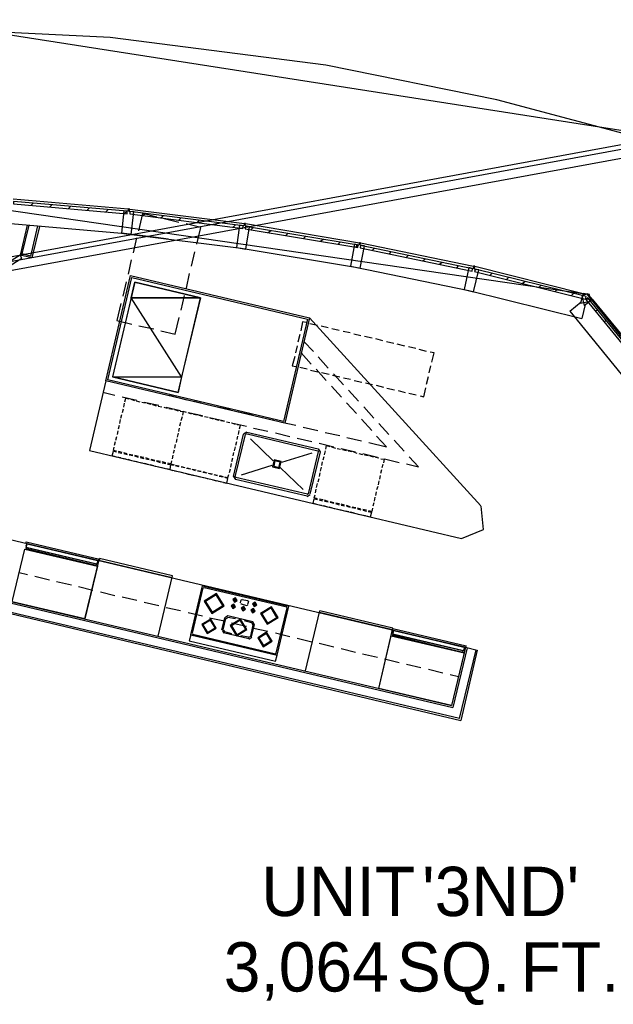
# Model space of a CAD drawing. Header units: feet. Extents: x -79 to 198, y -22 to 181.
# Tile 161 of 164: x 97 to 117, y 127 to 160. Entities that reach past the tile are written whole.
import ezdxf
from ezdxf.enums import TextEntityAlignment as Align

# ---------------------------------------------------------------- set-up
doc = ezdxf.new("R2010")
doc.units = ezdxf.units.FT
for name, color, linetype in [('A-AREA-UNIDAD', 30, 'CONTINUOUS'), ('A-LINEA', 7, 'CONTINUOUS'), ('A-MURO-CONCRETO', 8, 'CONTINUOUS'), ('A-TEXTO-PDF', 3, 'CONTINUOUS')]:
    doc.layers.add(name, color=color, linetype=linetype)

msp = doc.modelspace()

# ---------------------------------------------------------------- linework, layer by layer
at = {"layer": 'A-AREA-UNIDAD'}
msp.add_lwpolyline([(120.48, 155.4133), (112.672, 157.4933), (106.96, 158.6489), (99.76, 159.5733), (93.152, 159.8933)], dxfattribs=at)
at = {"layer": 'A-LINEA'}
for p, q in [((118.3646, 156.2317), (93.1212, 160.1706)), ((118.2654, 156.262), (36.6895, 141.2395)), ((118.2654, 156.262), (36.6895, 141.2395)), ((118.2654, 156.262), (36.6895, 141.2395)), ((118.2188, 156.0962), (36.7876, 141.1026)), ((118.1216, 155.7773), (36.9919, 140.8393)), ((115.6966, 150.9919), (92.1104, 154.4178)), ((96.52, 154.1911), (100.36, 153.8578)), ((97.1067, 153.9644), (97.1867, 154.0444)), ((97.7333, 153.9111), (97.8133, 153.9911)), ((98.36, 153.8578), (98.44, 153.9378)), ((98.9867, 153.8044), (99.0667, 153.8844)), ((100.4133, 153.8444), (104.24, 153.3644)), ((99.6133, 153.7511), (99.6933, 153.8311)), ((100.24, 153.6978), (100.32, 153.7778)), ((100.8533, 153.6311), (100.9333, 153.6978)), ((101.4533, 153.5511), (101.5333, 153.6178)), ((102.0533, 153.4044), (101.56, 153.5244)), ((102.0533, 153.4711), (102.1333, 153.5511)), ((96.44, 153.3644), (100.1333, 153.0444)), ((96.9867, 153.3111), (96.76, 152.3111)), ((97.04, 153.3111), (96.8133, 152.3511)), ((97.1067, 152.2711), (97.3467, 153.2844)), ((97.4, 153.2711), (97.1467, 152.2178)), ((102.7867, 153.2311), (102.2933, 153.3511)), ((102.6533, 152.6711), (102.7867, 153.2311)), ((102.6667, 153.3911), (102.7333, 153.4711)), ((103.2667, 153.3244), (103.3467, 153.3911)), ((103.8667, 153.2444), (103.9467, 153.3244)), ((104.28, 153.3644), (108.08, 152.7244)), ((104.4667, 153.1644), (104.5333, 153.2311)), ((101.2933, 152.8978), (100.1333, 153.0444)), ((100.2133, 153.0311), (100.2933, 153.0178)), ((100.2933, 153.0178), (104.1333, 152.5378)), ((100.64, 152.8844), (100.5333, 152.3911)), ((101.6933, 152.8444), (101.2933, 152.8978)), ((105.04, 153.0711), (105.12, 153.1378)), ((105.6267, 152.9644), (105.7067, 153.0444)), ((106.2133, 152.8711), (106.28, 152.9378)), ((104.1333, 152.5378), (107.9467, 151.9111)), ((106.7867, 152.7778), (106.8667, 152.8444)), ((107.3733, 152.6711), (107.4533, 152.7511)), ((107.96, 152.5778), (108.0267, 152.6578)), ((108.12, 152.7244), (111.8933, 151.9378)), ((108.52, 152.4711), (108.5867, 152.5378)), ((97.1467, 152.2178), (96.76, 152.3111)), ((97.1067, 152.2711), (96.8133, 152.3511)), ((102.48, 151.9378), (102.5867, 152.4178)), ((109.08, 152.3511), (109.1467, 152.4178)), ((109.64, 152.2311), (109.72, 152.3111)), ((100.4667, 152.1511), (100.36, 151.6711)), ((107.9467, 151.9111), (111.7333, 151.1244)), ((110.2, 152.1244), (110.28, 152.1911)), ((110.76, 152.0044), (110.84, 152.0711)), ((111.3333, 151.8844), (111.4, 151.9644)), ((111.9333, 151.9378), (115.5467, 151.0311)), ((102.3067, 151.2044), (102.4133, 151.6978)), ((111.9333, 151.8044), (111.9733, 151.8444)), ((112.44, 151.6311), (112.5067, 151.6978)), ((112.9867, 151.4978), (113.0533, 151.5644)), ((100.2933, 151.4178), (100.1867, 150.9378)), ((113.52, 151.3644), (113.6, 151.4311)), ((114.0667, 151.2311), (114.1333, 151.2978)), ((102.1333, 150.4711), (102.24, 150.9644)), ((111.7333, 151.1244), (115.5067, 150.1911)), ((114.6133, 151.0978), (114.68, 151.1644)), ((115.16, 150.9644), (115.2267, 151.0311)), ((119.6383, 146.086), (115.6986, 150.9931)), ((115.1067, 150.4444), (115.48, 150.7511)), ((115.6133, 150.6578), (115.5067, 150.1911)), ((115.6667, 150.8044), (115.72, 150.8711)), ((115.8533, 150.8444), (118.24, 147.9244)), ((115.1067, 150.4444), (117.5867, 147.3911)), ((115.96, 150.4444), (116.0267, 150.4978)), ((100.72, 149.9511), (101.2133, 149.8444)), ((106.4133, 150.2178), (112.1333, 143.9378)), ((106.68, 149.9644), (106.4267, 150.0178)), ((107.04, 149.8844), (106.8, 149.9378)), ((116.2667, 150.0711), (116.32, 150.1378)), ((106.0933, 149.6578), (106.0267, 149.4044)), ((107.4, 149.7911), (107.16, 149.8444)), ((107.7733, 149.7111), (107.5333, 149.7644)), ((108.1333, 149.6178), (107.8933, 149.6711)), ((108.5067, 149.5378), (108.2533, 149.5911)), ((106, 149.2844), (105.9467, 149.0444)), ((106.2267, 149.4311), (106.5467, 149.0978)), ((108.8667, 149.4444), (108.6267, 149.5111)), ((109.2267, 149.3644), (108.9867, 149.4178)), ((109.6, 149.2711), (109.3467, 149.3378)), ((109.96, 149.1911), (109.72, 149.2444)), ((106.1333, 149.0444), (106.4667, 148.6711)), ((106.7067, 148.9111), (107.04, 148.5378)), ((110.32, 149.0978), (110.08, 149.1644)), ((110.5733, 149.0444), (110.44, 149.0711)), ((110.4933, 148.7378), (110.5733, 149.0444)), ((110.4133, 148.3778), (110.4667, 148.6178)), ((106.0933, 148.5644), (106.3333, 148.5111)), ((106.4533, 148.4711), (106.6933, 148.4178)), ((106.64, 148.4978), (106.9733, 148.1244)), ((106.8133, 148.3911), (107.0667, 148.3378)), ((107.1867, 148.2978), (107.4267, 148.2444)), ((107.2133, 148.3511), (107.5467, 147.9778)), ((110.32, 148.0044), (110.3867, 148.2578)), ((99.6133, 148.1111), (99.0667, 145.7911)), ((107.1467, 147.9378), (107.48, 147.5644)), ((107.5467, 148.2178), (107.7867, 148.1644)), ((107.9067, 148.1244), (108.16, 148.0711)), ((108.28, 148.0444), (108.52, 147.9911)), ((108.64, 147.9644), (108.88, 147.8978)), ((99.52, 147.7378), (99.92, 147.6311)), ((101.72, 147.6311), (102.32, 147.4844)), ((107.72, 147.8044), (108.0533, 147.4311)), ((109, 147.8711), (109.2533, 147.8178)), ((109.3733, 147.7911), (109.6133, 147.7244)), ((109.7333, 147.6978), (109.9733, 147.6444)), ((100.16, 147.5778), (100.6533, 147.4711)), ((100.2133, 147.2311), (100.24, 147.3644)), ((100.2533, 147.4178), (100.28, 147.5378)), ((100.28, 147.5378), (100.3867, 147.5111)), ((100.4533, 147.4978), (100.5733, 147.4578)), ((100.6267, 147.4444), (100.7467, 147.4178)), ((100.8133, 147.4044), (100.9333, 147.3778)), ((100.8933, 147.4044), (101.3867, 147.2978)), ((101, 147.3644), (101.12, 147.3378)), ((101.1733, 147.3244), (101.2933, 147.2844)), ((101.36, 147.2711), (101.48, 147.2444)), ((102.56, 147.4311), (103.04, 147.3111)), ((107.6533, 147.3778), (107.9867, 147.0178)), ((100.12, 146.8711), (100.1467, 146.9911)), ((100.1733, 147.0578), (100.2, 147.1778)), ((101.5467, 147.2311), (101.6667, 147.2044)), ((101.6267, 147.2311), (102.1067, 147.1244)), ((101.72, 147.1911), (101.84, 147.1644)), ((101.9067, 147.1511), (102.0267, 147.1111)), ((102.36, 147.0578), (102.84, 146.9511)), ((102.48, 147.0044), (102.36, 147.0444)), ((102.6667, 146.9644), (102.5467, 146.9911)), ((102.8533, 146.9244), (102.7333, 146.9511)), ((103.2933, 147.2578), (103.7733, 147.1511)), ((104.0133, 147.0844), (104.5067, 146.9778)), ((108.2267, 147.2444), (108.56, 146.8711)), ((100.04, 146.5111), (100.0667, 146.6311)), ((100.08, 146.6844), (100.1067, 146.8178)), ((102.1067, 146.7244), (102.08, 146.6044)), ((102.1067, 146.7244), (102.08, 146.6044)), ((102.16, 146.9111), (102.12, 146.7778)), ((102.16, 146.9111), (102.12, 146.7778)), ((103.0267, 146.8844), (102.9067, 146.9111)), ((103.08, 146.8844), (103.5733, 146.7778)), ((103.2133, 146.8311), (103.0933, 146.8711)), ((103.4, 146.7911), (103.28, 146.8178)), ((103.5733, 146.7511), (103.4533, 146.7778)), ((103.76, 146.7111), (103.64, 146.7378)), ((103.8133, 146.7111), (104.3067, 146.6044)), ((103.9467, 146.6578), (103.8267, 146.6978)), ((104.1067, 146.6311), (104, 146.6444)), ((104.08, 146.5111), (104.1067, 146.6311)), ((104.7467, 146.9111), (105.2267, 146.8044)), ((105.48, 146.7378), (105.96, 146.6311)), ((108.1467, 146.8311), (108.4933, 146.4578)), ((108.7333, 146.6844), (109.0667, 146.3244)), ((100, 146.3244), (100.0267, 146.4444)), ((102.0267, 146.3644), (102, 146.2311)), ((102.0267, 146.3644), (102, 146.2311)), ((102.0667, 146.5378), (102.04, 146.4178)), ((102.0667, 146.5378), (102.04, 146.4178)), ((103.88, 144.9244), (104.2133, 146.3378)), ((103.9333, 144.9111), (104.28, 146.3244)), ((104.04, 146.3244), (104.0667, 146.4578)), ((104.32, 146.4021), (104.2157, 146.3377)), ((104.3046, 146.3372), (104.2805, 146.3224)), ((104.2933, 146.3511), (106.6933, 145.7778)), ((104.32, 146.4044), (106.7067, 145.8444)), ((104.5467, 146.5378), (105.0267, 146.4311)), ((105.28, 146.3778), (105.76, 146.2578)), ((106.2, 146.5644), (106.6933, 146.4578)), ((106.9333, 146.3911), (107.4267, 146.2844)), ((99.9067, 145.9644), (99.9333, 146.0844)), ((99.9467, 146.1378), (99.9867, 146.2578)), ((101.9333, 145.9911), (101.9067, 145.8711)), ((101.9333, 145.9911), (101.9067, 145.8711)), ((101.9867, 146.1778), (101.96, 146.0578)), ((101.9867, 146.1778), (101.96, 146.0578)), ((103.96, 145.9644), (103.9867, 146.0844)), ((104, 146.1511), (104.0267, 146.2711)), ((105.2, 145.4444), (104.44, 146.1778)), ((106, 146.2044), (106.4933, 146.0844)), ((106.7333, 146.0311), (107.2267, 145.9111)), ((107.6667, 146.2178), (108.1467, 146.1111)), ((108.4, 146.0578), (108.9867, 145.9111)), ((108.6533, 146.2711), (108.9867, 145.9111)), ((109.24, 146.1378), (109.5733, 145.7644)), ((99.0667, 145.7911), (111.4933, 142.8444)), ((99.8667, 145.7644), (99.9733, 145.7378)), ((100.0267, 145.7244), (100.1467, 145.6978)), ((100.16, 145.7244), (100.04, 145.7511)), ((100.3333, 145.6711), (100.2133, 145.7111)), ((100.2133, 145.6844), (100.3333, 145.6578)), ((100.52, 145.6311), (100.4, 145.6578)), ((100.4, 145.6444), (100.52, 145.6178)), ((101.8533, 145.6311), (101.8267, 145.5111)), ((101.8533, 145.6311), (101.8267, 145.5111)), ((101.8933, 145.8044), (101.8667, 145.6844)), ((101.8933, 145.8044), (101.8667, 145.6844)), ((103.8667, 145.6044), (103.8933, 145.7244)), ((103.9067, 145.7778), (103.9467, 145.9111)), ((106.4933, 145.6978), (105.48, 145.3911)), ((106.7067, 145.7511), (106.3733, 144.3378)), ((106.7733, 145.7378), (106.4267, 144.3244)), ((106.7195, 145.7532), (106.7046, 145.7772)), ((106.7843, 145.7378), (106.72, 145.8421)), ((106.92, 145.6444), (106.9467, 145.7778)), ((106.96, 145.8311), (106.9867, 145.9511)), ((106.9867, 145.9511), (107.0933, 145.9244)), ((107.1467, 145.9111), (107.28, 145.8711)), ((107.3333, 145.8578), (107.4533, 145.8311)), ((107.4667, 145.8578), (107.9467, 145.7378)), ((107.52, 145.8178), (107.64, 145.7911)), ((107.7067, 145.7778), (107.8267, 145.7511)), ((107.88, 145.7378), (108, 145.6978)), ((108.0667, 145.6844), (108.1867, 145.6578)), ((108.2, 145.6844), (108.68, 145.5644)), ((108.2533, 145.6444), (108.3733, 145.6178)), ((100.12, 145.5378), (99.9867, 145.5644)), ((100.2933, 145.4978), (100.1733, 145.5244)), ((100.48, 145.4444), (100.36, 145.4844)), ((100.6667, 145.4044), (100.5333, 145.4311)), ((100.5733, 145.6044), (100.6933, 145.5644)), ((100.7067, 145.5911), (100.5867, 145.6178)), ((100.84, 145.3644), (100.72, 145.3911)), ((100.88, 145.5511), (100.76, 145.5778)), ((100.76, 145.5511), (100.88, 145.5244)), ((101.0267, 145.3244), (100.9067, 145.3511)), ((101.0667, 145.4978), (100.9467, 145.5378)), ((100.9467, 145.5111), (101.0667, 145.4844)), ((101.2133, 145.2711), (101.0933, 145.3111)), ((101.12, 145.4711), (101.2533, 145.4444)), ((101.2533, 145.4578), (101.1333, 145.4844)), ((101.44, 145.4178), (101.3067, 145.4444)), ((101.3067, 145.4311), (101.4267, 145.3911)), ((101.6133, 145.3778), (101.4933, 145.4044)), ((101.4933, 145.3778), (101.6133, 145.3511)), ((101.9467, 145.2978), (102.0667, 145.2711)), ((103.7867, 145.2311), (103.8133, 145.3511)), ((103.8267, 145.4178), (103.8533, 145.5378)), ((106.8267, 145.2844), (106.8533, 145.4044)), ((106.8667, 145.4711), (106.9067, 145.5911)), ((108.4267, 145.6044), (108.5467, 145.5778)), ((108.6133, 145.5644), (108.7333, 145.5378)), ((108.8667, 145.3244), (108.8267, 145.2044)), ((108.92, 145.5111), (109.4133, 145.3911)), ((109.6533, 145.3378), (110.0533, 145.2444)), ((109.7467, 145.5778), (110.0533, 145.2444)), ((101.3867, 145.2311), (101.2667, 145.2578)), ((101.5733, 145.1911), (101.4533, 145.2178)), ((101.9067, 145.1111), (102.0267, 145.0844)), ((102.0667, 145.2444), (101.9467, 145.2711)), ((102.0933, 145.0711), (102.2133, 145.0444)), ((102.1333, 145.2578), (102.2533, 145.2178)), ((102.2533, 145.2044), (102.1333, 145.2311)), ((102.2667, 145.0311), (102.4, 144.9911)), ((102.4267, 145.1644), (102.3067, 145.1911)), ((102.32, 145.2044), (102.44, 145.1778)), ((102.4533, 144.9778), (102.5733, 144.9511)), ((102.4933, 145.1644), (102.6267, 145.1378)), ((102.6133, 145.1111), (102.4933, 145.1511)), ((102.68, 145.1244), (102.8, 145.0978)), ((102.8, 145.0711), (102.68, 145.0978)), ((102.9867, 145.0311), (102.8533, 145.0578)), ((102.8667, 145.0844), (102.9867, 145.0444)), ((103.04, 145.0311), (103.1733, 145.0044)), ((103.16, 144.9911), (103.04, 145.0178)), ((103.2267, 144.9911), (103.3467, 144.9644)), ((103.3467, 144.9378), (103.2267, 144.9778)), ((103.7467, 145.0578), (103.7733, 145.1778)), ((105.16, 145.2844), (104.1333, 144.9644)), ((106.2, 144.4844), (105.44, 145.2178)), ((106.7467, 144.9244), (106.7733, 145.0444)), ((106.7867, 145.0978), (106.8133, 145.2311)), ((108.8133, 145.1378), (108.7867, 145.0178)), ((102.64, 144.9378), (102.76, 144.9111)), ((102.8267, 144.8978), (102.9467, 144.8711)), ((103, 144.8578), (103.12, 144.8311)), ((103.1867, 144.8044), (103.3067, 144.7778)), ((103.3733, 144.7644), (103.4933, 144.7378)), ((103.5333, 144.8978), (103.4, 144.9244)), ((103.4133, 144.9511), (103.5333, 144.9244)), ((103.6933, 144.8578), (103.5867, 144.8844)), ((103.8823, 144.9244), (103.9467, 144.8201)), ((106.3333, 144.2578), (103.9467, 144.8178)), ((103.9472, 144.909), (103.9621, 144.885)), ((106.3467, 144.3244), (103.96, 144.8844)), ((106.6533, 144.5511), (106.68, 144.6844)), ((106.7067, 144.7378), (106.7333, 144.8578)), ((108.7333, 144.7778), (108.7067, 144.6444)), ((108.7733, 144.9511), (108.7467, 144.8311)), ((106.3334, 144.2468), (106.4377, 144.3112)), ((106.3487, 144.3116), (106.3728, 144.3265)), ((106.6133, 144.3778), (106.64, 144.4978)), ((108.64, 144.4044), (108.6133, 144.2844)), ((108.6933, 144.5911), (108.6533, 144.4711)), ((106.5733, 144.1778), (106.68, 144.1511)), ((106.7333, 144.1378), (106.8533, 144.1111)), ((106.8667, 144.1378), (106.7467, 144.1644)), ((107.04, 144.0844), (106.92, 144.1244)), ((106.92, 144.0978), (107.04, 144.0711)), ((107.2267, 144.0444), (107.1067, 144.0711)), ((107.1067, 144.0578), (107.2267, 144.0311)), ((107.28, 144.0178), (107.4, 143.9778)), ((107.4133, 144.0044), (107.2933, 144.0311)), ((107.5867, 143.9644), (107.4667, 143.9911)), ((108.56, 144.0444), (108.5333, 143.9244)), ((108.6, 144.2311), (108.5733, 144.0978)), ((106.8133, 143.9511), (106.6933, 143.9778)), ((107, 143.9111), (106.88, 143.9378)), ((107.1867, 143.8578), (107.0667, 143.8978)), ((107.36, 143.8178), (107.24, 143.8444)), ((107.5467, 143.7778), (107.4267, 143.8044)), ((107.4667, 143.9644), (107.5867, 143.9378)), ((107.7333, 143.7378), (107.6133, 143.7644)), ((107.7733, 143.9111), (107.6533, 143.9511)), ((107.6533, 143.9244), (107.7733, 143.8978)), ((107.92, 143.6978), (107.7867, 143.7244)), ((107.8267, 143.8844), (107.9467, 143.8578)), ((107.96, 143.8711), (107.84, 143.8978)), ((108.0933, 143.6444), (107.9733, 143.6711)), ((108.1333, 143.8311), (108.0133, 143.8578)), ((108.0133, 143.8444), (108.1333, 143.8044)), ((108.32, 143.7911), (108.2, 143.8178)), ((108.2, 143.7911), (108.32, 143.7644)), ((108.28, 143.6044), (108.16, 143.6311)), ((95, 143.1511), (111.6267, 139.2178)), ((96.96, 142.5111), (99.2933, 141.9644)), ((96.96, 142.5111), (99.2933, 141.9644)), ((99.3067, 141.9911), (96.9733, 142.5378)), ((99.3067, 141.9911), (96.9733, 142.5378)), ((98.92, 140.1644), (99.4, 142.1778)), ((101.8267, 141.5378), (99.3867, 142.1111)), ((101.84, 141.6044), (99.4, 142.1778)), ((96.72, 141.7111), (97, 141.6444)), ((97.24, 141.5911), (97.7333, 141.4711)), ((97.9733, 141.4178), (98.4667, 141.2978)), ((101.36, 139.5911), (101.84, 141.6044)), ((98.7067, 141.2444), (99.1867, 141.1244)), ((99.44, 141.0711), (99.92, 140.9511)), ((102.4533, 139.6311), (102.84, 141.2711)), ((102.5067, 139.6844), (102.8667, 141.2044)), ((102.84, 141.2711), (105.72, 140.5911)), ((102.8913, 141.2039), (102.8672, 141.189)), ((102.8933, 141.2178), (105.6533, 140.5644)), ((96.4267, 140.6978), (111.2, 137.2044)), ((96.4933, 140.7378), (111.16, 137.2711)), ((100.16, 140.8978), (100.6533, 140.7911)), ((100.8933, 140.7244), (101.3867, 140.6178)), ((103.9067, 140.7911), (103.92, 140.8578)), ((103.9067, 140.7911), (103.9067, 140.7911)), ((103.92, 140.7911), (103.9333, 140.8578)), ((104.1067, 140.6978), (104.1333, 140.8044)), ((104.1205, 140.6957), (104.1354, 140.6716)), ((104.1713, 140.8172), (104.1472, 140.8024)), ((104.16, 140.8178), (104.36, 140.7778)), ((104.3733, 140.7511), (104.3467, 140.6444)), ((104.3861, 140.7398), (104.3713, 140.7639)), ((104.56, 140.6444), (104.5733, 140.7111)), ((104.5733, 140.6311), (104.5867, 140.7111)), ((96, 140.4444), (111.4667, 136.7778)), ((111.4267, 136.8444), (96.0667, 140.4711)), ((101.6267, 140.5511), (102.1067, 140.4444)), ((102.36, 140.3778), (102.84, 140.2711)), ((103.8533, 140.5778), (103.8667, 140.6444)), ((103.8667, 140.5644), (103.8933, 140.6444)), ((103.8667, 140.5778), (103.8667, 140.5778)), ((104.12, 140.6711), (104.32, 140.6178)), ((104.1867, 140.4978), (104.2, 140.5644)), ((104.1867, 140.4978), (104.1867, 140.4978)), ((104.2, 140.4978), (104.2133, 140.5644)), ((104.3354, 140.6183), (104.3595, 140.6332)), ((104.5067, 140.4178), (104.52, 140.4978)), ((104.5067, 140.4178), (104.5067, 140.4178)), ((104.52, 140.4178), (104.5333, 140.4844)), ((104.56, 140.6311), (104.56, 140.6311)), ((105.3067, 139.0178), (105.6667, 140.5378)), ((105.3333, 138.9511), (105.72, 140.5911)), ((105.6661, 140.5265), (105.6513, 140.5506)), ((106.28, 138.4311), (106.76, 140.4311)), ((109.1867, 139.8044), (106.7467, 140.3778)), ((109.2, 139.8578), (106.76, 140.4311)), ((103.08, 140.2044), (103.5733, 140.0978)), ((103.4933, 139.8044), (103.5867, 140.2044)), ((103.5333, 139.8044), (103.6267, 140.1778)), ((103.6933, 140.2688), (103.589, 140.2044)), ((103.7005, 140.2162), (103.6283, 140.1716)), ((104.52, 140.0711), (103.6933, 140.2711)), ((103.9467, 140.1644), (103.6933, 140.2178)), ((104.4933, 140.0311), (104.24, 140.0978)), ((104.5843, 139.9645), (104.52, 140.0688)), ((103.4957, 139.7911), (103.56, 139.6868)), ((103.5483, 139.7983), (103.5929, 139.7261)), ((103.8267, 139.6711), (103.5867, 139.7378)), ((103.8133, 140.0311), (104.3067, 139.9244)), ((104.4533, 139.5911), (104.5333, 139.9644)), ((104.48, 139.5644), (104.5733, 139.9644)), ((104.5317, 139.9573), (104.4871, 140.0295)), ((104.5467, 139.8578), (105.0267, 139.7511)), ((108.7333, 137.8444), (109.2, 139.8578)), ((102.4533, 139.6311), (105.3333, 138.9511)), ((102.5072, 139.6824), (102.5221, 139.6583)), ((102.52, 139.6578), (105.28, 139.0044)), ((104.3867, 139.4978), (103.5467, 139.6978)), ((104.3733, 139.5511), (104.12, 139.6044)), ((104.3795, 139.5394), (104.4517, 139.584)), ((104.3867, 139.4868), (104.491, 139.5512)), ((105.28, 139.6978), (105.76, 139.5778)), ((106, 139.5244), (106.4933, 139.4044)), ((111.5333, 139.0978), (109.2, 139.6444)), ((111.5333, 139.0978), (109.2, 139.6444)), ((109.2, 139.6178), (111.5333, 139.0578)), ((109.2, 139.6178), (111.5333, 139.0578)), ((106.7333, 139.3511), (107.2267, 139.2311)), ((107.4667, 139.1778), (107.9467, 139.0578)), ((111.6267, 139.2178), (111.16, 137.2711)), ((111.68, 139.2044), (111.2, 137.2044)), ((111.4267, 136.8444), (111.9733, 139.1378)), ((112.0133, 139.1244), (111.4667, 136.7778)), ((111.6267, 139.2178), (112.0133, 139.1244)), ((105.2821, 139.005), (105.3061, 139.0198)), ((108.1867, 139.0044), (108.68, 138.8844)), ((108.92, 138.8311), (109.4133, 138.7111)), ((109.6533, 138.6578), (110.1333, 138.5378)), ((110.3867, 138.4844), (110.8667, 138.3644)), ((111.1067, 138.3111), (111.3867, 138.2444))]:
    msp.add_line(p, q, dxfattribs=at)
for points in [[(96.5333, 154.0178), (100.3333, 153.6844), (100.3333, 153.7778), (96.5333, 154.0978), (96.5333, 154.0178)], [(100.5467, 153.7511), (100.4, 153.7644), (100.4133, 153.8444), (100.36, 153.8578), (100.36, 153.7778), (100.2133, 153.7911), (100.1333, 153.0444), (100.4667, 153.0044), (100.5467, 153.7511)], [(100.4133, 153.6844), (104.1867, 153.2044), (104.2, 153.2844), (100.4133, 153.7644), (100.4133, 153.6844)], [(101.32, 153.5778), (100.84, 153.6978), (100.7067, 153.1244)], [(104.4133, 153.2578), (104.2667, 153.2844), (104.28, 153.3644), (104.24, 153.3644), (104.2267, 153.2844), (104.08, 153.3111), (103.9733, 152.5644), (104.2933, 152.5111), (104.4133, 153.2578)], [(104.2667, 153.1911), (108.0267, 152.5644), (108.04, 152.6444), (104.28, 153.2711), (104.2667, 153.1911)], [(108.2533, 152.6178), (108.1067, 152.6444), (108.12, 152.7244), (108.08, 152.7244), (108.0667, 152.6444), (107.92, 152.6711), (107.7867, 151.9378), (108.1067, 151.8711), (108.2533, 152.6178)], [(108.1067, 152.5511), (111.84, 151.7778), (111.8533, 151.8578), (108.12, 152.6311), (108.1067, 152.5511)], [(96.76, 152.3111), (94.3467, 150.8178), (94.4133, 150.7111), (96.8133, 152.2044), (96.76, 152.3111)], [(112.0667, 151.8178), (111.92, 151.8444), (111.9333, 151.9378), (111.8933, 151.9378), (111.88, 151.8578), (111.7333, 151.8978), (111.5733, 151.1644), (111.8933, 151.0844), (112.0667, 151.8178)], [(100.44, 151.6311), (106.4133, 150.2178), (105.5867, 146.6978), (99.6133, 148.1111), (100.44, 151.6311)], [(100.48, 151.5644), (106.3467, 150.1778), (105.5467, 146.7511), (99.68, 148.1511), (100.48, 151.5644)], [(111.92, 151.7644), (115.6267, 150.8444), (115.6533, 150.9244), (111.9467, 151.8444), (111.92, 151.7644)], [(102.0267, 147.7244), (102.7733, 150.8844), (100.5867, 151.4044), (99.84, 148.2444), (102.0267, 147.7244)], [(115.8, 150.7778), (115.76, 150.9911), (115.5467, 151.0311), (115.4667, 150.7111), (115.8, 150.7778)], [(115.7067, 151.0178), (115.5067, 150.9644), (115.5867, 150.6311), (115.8533, 150.8444), (115.7067, 151.0178)], [(115.64, 150.8311), (118.0933, 147.8311), (118.16, 147.8844), (115.7067, 150.8844), (115.64, 150.8311)], [(100.12, 150.6978), (99.9867, 150.1244), (100.48, 150.0044)], [(101.4533, 149.7778), (101.9333, 149.6711), (102.0667, 150.2311)], [(106.3067, 150.0578), (106.1867, 150.0844), (106.12, 149.7778)], [(105.92, 148.9244), (105.84, 148.6178), (105.96, 148.5911)], [(110.1067, 147.6178), (110.2267, 147.5778), (110.2933, 147.8844)], [(102.0933, 147.0978), (102.2, 147.0844), (102.1733, 146.9644)], [(102.3067, 147.0578), (102.2, 147.0844), (102.1733, 146.9644)], [(99.9333, 145.5778), (99.8267, 145.6044), (99.8667, 145.7644)], [(99.9733, 145.7644), (99.8667, 145.7911), (99.8933, 145.8978)], [(101.6667, 145.3378), (101.7733, 145.3111), (101.7467, 145.1511), (101.64, 145.1778)], [(101.8133, 145.4444), (101.7867, 145.3378), (101.68, 145.3644)], [(101.88, 145.2844), (101.7733, 145.3111), (101.7467, 145.1511), (101.8533, 145.1244)], [(101.8133, 145.4444), (101.7867, 145.3378), (101.8933, 145.3111)], [(105.1848, 145.2436), (105.4142, 145.1893), (105.4685, 145.4187), (105.2391, 145.4729), (105.1848, 145.2436)], [(105.2189, 145.2646), (105.3932, 145.2233), (105.4344, 145.3977), (105.2601, 145.4389), (105.2189, 145.2646)], [(108.8, 145.5111), (108.9067, 145.4978), (108.88, 145.3778)], [(103.5867, 144.9111), (103.6933, 144.8844), (103.72, 144.9911)], [(103.5467, 144.7244), (103.6533, 144.6978), (103.6933, 144.8578)], [(106.68, 144.1778), (106.5733, 144.2044), (106.6, 144.3111)], [(106.64, 143.9911), (106.5333, 144.0178), (106.5733, 144.1778)], [(108.3733, 143.7511), (108.48, 143.7244), (108.44, 143.5644), (108.3333, 143.5911)], [(108.52, 143.8578), (108.4933, 143.7511), (108.3867, 143.7778)], [(111.4947, 142.8488), (112.2279, 143.1535), (112.1417, 143.9341)], [(99.4, 142.1644), (99.3867, 142.0978), (96.9467, 142.6844), (96.96, 142.7378), (99.4, 142.1644)], [(99.4, 142.1644), (99.3867, 142.0978), (96.9467, 142.6844), (96.96, 142.7378), (99.4, 142.1644)], [(96.9733, 142.6711), (96.9467, 142.5911), (96.96, 142.5778), (96.96, 142.5511), (96.9733, 142.5378), (96.9467, 142.5244), (96.96, 142.5111), (96.9467, 142.4978), (99.2933, 141.9378), (99.2933, 141.9644), (99.3067, 141.9644), (99.3067, 141.9911), (99.32, 141.9911), (99.32, 142.0178), (99.3467, 142.0311), (99.36, 142.1111), (96.9733, 142.6711)], [(96.9733, 142.6711), (96.9467, 142.5911), (96.96, 142.5778), (96.96, 142.5511), (96.9733, 142.5378), (96.9467, 142.5244), (96.96, 142.5111), (96.9467, 142.4978), (99.2933, 141.9378), (99.2933, 141.9644), (99.3067, 141.9644), (99.3067, 141.9911), (99.32, 141.9911), (99.32, 142.0178), (99.3467, 142.0311), (99.36, 142.1111), (96.9733, 142.6711)], [(99.3467, 142.1111), (99.32, 141.9911), (96.96, 142.5511), (96.9867, 142.6711), (99.3467, 142.1111)], [(99.3467, 142.1111), (99.32, 141.9911), (96.96, 142.5511), (96.9867, 142.6711), (99.3467, 142.1111)], [(96.9067, 142.4978), (99.3333, 141.9244), (98.92, 140.1644), (96.4933, 140.7378), (96.9067, 142.4978)], [(102.9025, 140.7561), (103.1551, 140.3469), (103.5642, 140.5995), (103.3116, 141.0086), (102.9025, 140.7561)], [(102.9414, 140.7468), (103.1643, 140.3858), (103.5253, 140.6087), (103.3024, 140.9697), (102.9414, 140.7468)], [(103.8553, 140.8147), (103.9098, 140.7264), (103.998, 140.7809), (103.9435, 140.8691), (103.8553, 140.8147)], [(103.8813, 140.8085), (103.9159, 140.7524), (103.9721, 140.787), (103.9374, 140.8432), (103.8813, 140.8085)], [(104.5086, 140.668), (104.5631, 140.5797), (104.6514, 140.6342), (104.5969, 140.7225), (104.5086, 140.668)], [(104.5346, 140.6619), (104.5693, 140.6057), (104.6254, 140.6404), (104.5907, 140.6965), (104.5346, 140.6619)], [(103.802, 140.6013), (103.8565, 140.5131), (103.9447, 140.5676), (103.8902, 140.6558), (103.802, 140.6013)], [(103.8279, 140.5952), (103.8626, 140.539), (103.9187, 140.5737), (103.8841, 140.6299), (103.8279, 140.5952)], [(104.1353, 140.5213), (104.1898, 140.4331), (104.278, 140.4876), (104.2235, 140.5758), (104.1353, 140.5213)], [(104.1613, 140.5152), (104.1959, 140.459), (104.2521, 140.4937), (104.2174, 140.5499), (104.1613, 140.5152)], [(104.4553, 140.4547), (104.5098, 140.3664), (104.598, 140.4209), (104.5435, 140.5091), (104.4553, 140.4547)], [(104.4813, 140.4485), (104.5159, 140.3924), (104.5721, 140.427), (104.5374, 140.4832), (104.4813, 140.4485)], [(104.7814, 140.3468), (105.0043, 139.9858), (105.3653, 140.2087), (105.1424, 140.5697), (104.7814, 140.3468)], [(104.8203, 140.3376), (105.0135, 140.0248), (105.3263, 140.2179), (105.1332, 140.5308), (104.8203, 140.3376)], [(102.82, 139.9746), (103.0032, 139.6777), (103.3, 139.861), (103.1168, 140.1578), (102.82, 139.9746)], [(102.8589, 139.9654), (103.0124, 139.7167), (103.2611, 139.8702), (103.1076, 140.1189), (102.8589, 139.9654)], [(103.7677, 139.9438), (103.9807, 139.5988), (104.3256, 139.8118), (104.1127, 140.1567), (103.7677, 139.9438)], [(103.8066, 139.9346), (103.9899, 139.6377), (104.2867, 139.821), (104.1035, 140.1178), (103.8066, 139.9346)], [(104.6866, 139.5346), (104.8699, 139.2377), (105.1667, 139.421), (104.9835, 139.7178), (104.6866, 139.5346)], [(111.64, 139.2711), (111.6133, 139.2044), (109.1867, 139.7911), (109.2, 139.8444), (111.64, 139.2711)], [(111.64, 139.2711), (111.6133, 139.2044), (109.1867, 139.7911), (109.2, 139.8444), (111.64, 139.2711)], [(109.2, 139.7778), (109.1867, 139.6978), (109.2, 139.6844), (109.2, 139.6578), (109.2, 139.6444), (109.1867, 139.6311), (109.2, 139.6178), (109.1867, 139.6044), (111.5333, 139.0444), (111.5333, 139.0578), (111.5467, 139.0711), (111.5333, 139.0978), (111.56, 139.0978), (111.56, 139.1244), (111.5867, 139.1378), (111.6, 139.2178), (109.2, 139.7778)], [(109.2, 139.7778), (109.1867, 139.6978), (109.2, 139.6844), (109.2, 139.6578), (109.2, 139.6444), (109.1867, 139.6311), (109.2, 139.6178), (109.1867, 139.6044), (111.5333, 139.0444), (111.5333, 139.0578), (111.5467, 139.0711), (111.5333, 139.0978), (111.56, 139.0978), (111.56, 139.1244), (111.5867, 139.1378), (111.6, 139.2178), (109.2, 139.7778)], [(111.5867, 139.2178), (111.56, 139.0978), (109.2, 139.6578), (109.2267, 139.7778), (111.5867, 139.2178)], [(111.5867, 139.2178), (111.56, 139.0978), (109.2, 139.6578), (109.2267, 139.7778), (111.5867, 139.2178)], [(102.4, 139.4311), (105.28, 138.7511), (105.3333, 138.9511), (102.4533, 139.6311), (102.4, 139.4311)], [(104.7256, 139.5254), (104.8791, 139.2767), (105.1278, 139.4302), (104.9742, 139.6789), (104.7256, 139.5254)], [(109.1467, 139.6044), (111.5733, 139.0311), (111.16, 137.2711), (108.7333, 137.8444), (109.1467, 139.6044)]]:
    msp.add_lwpolyline(points, dxfattribs=at)
at = {"layer": 'A-MURO-CONCRETO'}
for points in [[(100.5867, 151.4044), (102.7733, 150.8844), (100.4667, 150.8844), (100.5867, 151.4044), (100.5867, 151.4044)], [(100.4667, 150.8844), (99.84, 148.2444), (102.1467, 148.2444), (100.4667, 150.8844)], [(100.4667, 150.8844), (102.7733, 150.8844), (102.1467, 148.2444), (100.4667, 150.8844), (100.4667, 150.8844)], [(99.84, 148.2444), (102.1467, 148.2444), (102.0267, 147.7244), (99.84, 148.2444), (99.84, 148.2444)]]:
    msp.add_lwpolyline(points, dxfattribs=at)

# ---------------------------------------------------------------- texts
at = {"layer": 'A-TEXTO-PDF'}
for s, p in [('UNIT', (107.3734, 130.2452)), ("'3ND'", (112.7961, 130.2452)), ('3,064', (106.3073, 127.7252)), ('SQ.', (111.2258, 127.7252)), ('FT.', (115.1136, 127.7252))]:
    msp.add_text(s, height=1.646, dxfattribs=at).set_placement(p, align=Align.CENTER)

doc.saveas('drawing.dxf')
